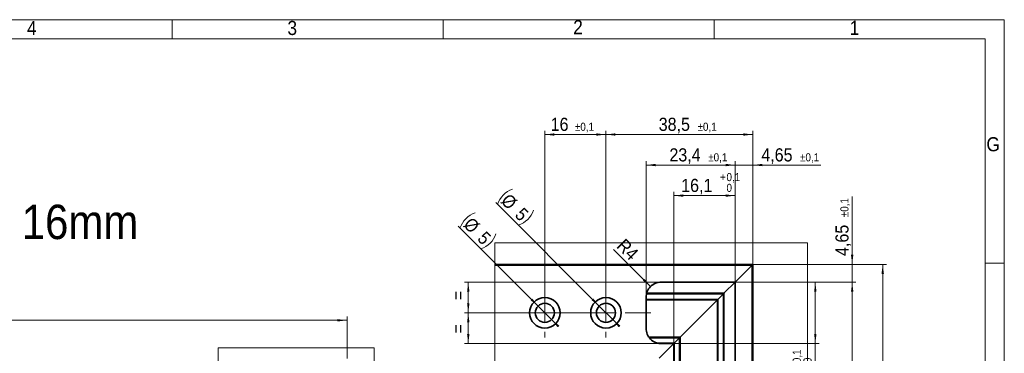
# Model space of a CAD drawing. Header units: millimetres. Extents: x 0 to 594, y 0 to 420.
# Tile 5 of 5: x 336 to 594, y 333 to 420. Entities that reach past the tile are written whole.
import ezdxf

# ---------------------------------------------------------------- set-up
doc = ezdxf.new("R2010")
doc.units = ezdxf.units.MM
doc.linetypes.add('SLD-Durchgehend', pattern=[0])
doc.linetypes.add('SLD-Punktstrich', pattern=[19.05, 15.24, -1.27, 1.27, -1.27])
doc.styles.add('SLDTEXTSTYLE1', font='GOTHIC.TTF', dxfattribs={"width": 0.913})
doc.dimstyles.new('SLDDIMSTYLE1', dxfattribs={"dimtxt": 3.439583, "dimasz": 2.5, "dimexe": 0, "dimexo": 0.0625, "dimgap": 0.859896, "dimtad": 1, "dimlfac": 2, "dimrnd": 1e-09, "dimzin": 12, "dimdsep": 46, "dimtxsty": 'SLDTEXTSTYLE1', "dimsah": 1, "dimcen": 0.09, "dimadec": 0, "dimazin": 3, "dimtfac": 1, "dimtofl": 0, "dimtmove": 0, "dimatfit": 3, "dimfxl": 1, "dimfrac": 2, "dimtolj": 1, "dimtzin": 12, "dimarcsym": 0})
doc.dimstyles.new('SLDDIMSTYLE13', dxfattribs={"dimtxt": 3.439583, "dimasz": 2.5, "dimexe": 0, "dimexo": 0.0625, "dimgap": 0.859896, "dimtad": 1, "dimdec": 1, "dimrnd": 1e-09, "dimzin": 12, "dimdsep": 46, "dimtxsty": 'SLDTEXTSTYLE1', "dimsah": 1, "dimcen": 0.09, "dimadec": 0, "dimazin": 3, "dimtol": 1, "dimtp": 0.1, "dimtm": 0.1, "dimtfac": 1, "dimtdec": 1, "dimtofl": 0, "dimtmove": 0, "dimatfit": 3, "dimfxl": 1, "dimfrac": 2, "dimtolj": 1, "dimarcsym": 0})
doc.dimstyles.new('SLDDIMSTYLE14', dxfattribs={"dimtxt": 3.439583, "dimasz": 2.5, "dimexe": 0, "dimexo": 0.0625, "dimgap": 0.859896, "dimtad": 1, "dimrnd": 1e-09, "dimzin": 12, "dimdsep": 46, "dimtxsty": 'SLDTEXTSTYLE1', "dimsah": 1, "dimcen": 0.09, "dimadec": 0, "dimazin": 3, "dimtol": 1, "dimtp": 0.1, "dimtm": 0.1, "dimtfac": 1, "dimtdec": 1, "dimtofl": 0, "dimtmove": 0, "dimatfit": 3, "dimfxl": 1, "dimfrac": 2, "dimtolj": 1, "dimarcsym": 0})
doc.dimstyles.new('SLDDIMSTYLE15', dxfattribs={"dimtxt": 3.439583, "dimasz": 2.5, "dimexe": 0, "dimexo": 0.0625, "dimgap": 0.859896, "dimtad": 1, "dimrnd": 1e-09, "dimzin": 12, "dimdsep": 46, "dimtxsty": 'SLDTEXTSTYLE1', "dimsah": 1, "dimcen": 0.09, "dimadec": 0, "dimazin": 3, "dimtfac": 1, "dimtofl": 0, "dimtmove": 0, "dimatfit": 3, "dimfxl": 1, "dimfrac": 2, "dimtolj": 1, "dimtzin": 12, "dimarcsym": 0})
doc.dimstyles.new('SLDDIMSTYLE16', dxfattribs={"dimtxt": 3.439583, "dimasz": 2.5, "dimexe": 0, "dimexo": 0.0625, "dimgap": 0.859896, "dimtad": 1, "dimrnd": 1e-09, "dimzin": 12, "dimdsep": 46, "dimtxsty": 'SLDTEXTSTYLE1', "dimsah": 1, "dimcen": 0.09, "dimadec": 0, "dimazin": 3, "dimtol": 1, "dimtp": 0.1, "dimtm": 0.1, "dimtfac": 1, "dimtdec": 1, "dimtmove": 0, "dimatfit": 0, "dimfxl": 1, "dimfrac": 2, "dimtolj": 1, "dimarcsym": 0})
doc.dimstyles.new('SLDDIMSTYLE17', dxfattribs={"dimtxt": 3.439583, "dimasz": 2.5, "dimexe": 0, "dimexo": 0.0625, "dimgap": 0.859896, "dimtad": 1, "dimdec": 1, "dimrnd": 1e-09, "dimzin": 12, "dimdsep": 46, "dimtxsty": 'SLDTEXTSTYLE1', "dimsah": 1, "dimcen": 0.09, "dimadec": 0, "dimazin": 3, "dimtol": 1, "dimtp": 0.1, "dimtfac": 1, "dimtdec": 1, "dimtofl": 0, "dimtmove": 0, "dimatfit": 3, "dimfxl": 1, "dimfrac": 2, "dimtolj": 1, "dimarcsym": 0})
doc.dimstyles.new('SLDDIMSTYLE18', dxfattribs={"dimtxt": 3.439583, "dimasz": 2.5, "dimexe": 0, "dimexo": 0.0625, "dimgap": 0.859896, "dimtad": 1, "dimrnd": 1e-09, "dimzin": 12, "dimdsep": 46, "dimtxsty": 'SLDTEXTSTYLE1', "dimsah": 1, "dimcen": 0, "dimadec": 0, "dimazin": 3, "dimtfac": 1, "dimtofl": 0, "dimtmove": 0, "dimatfit": 3, "dimfxl": 1, "dimfrac": 2, "dimtolj": 1, "dimtzin": 12, "dimarcsym": 0})
doc.dimstyles.new('SLDDIMSTYLE19', dxfattribs={"dimtxt": 3.439583, "dimasz": 2.5, "dimexe": 0, "dimexo": 0.0625, "dimgap": 0.859896, "dimtad": 1, "dimrnd": 1e-09, "dimzin": 12, "dimdsep": 46, "dimtxsty": 'SLDTEXTSTYLE1', "dimsah": 1, "dimcen": 0, "dimadec": 0, "dimazin": 3, "dimtfac": 1, "dimtmove": 0, "dimatfit": 3, "dimfxl": 1, "dimfrac": 2, "dimtolj": 1, "dimtzin": 12, "dimarcsym": 0})
doc.dimstyles.new('SLDDIMSTYLE20', dxfattribs={"dimtxt": 3.439583, "dimasz": 2.5, "dimexe": 0, "dimexo": 0.0625, "dimgap": 0.859896, "dimtad": 1, "dimdec": 0, "dimrnd": 1e-09, "dimzin": 12, "dimdsep": 46, "dimtxsty": 'SLDTEXTSTYLE1', "dimsah": 1, "dimcen": 0.09, "dimadec": 0, "dimazin": 3, "dimtol": 1, "dimtp": 0.1, "dimtm": 0.1, "dimtfac": 1, "dimtdec": 1, "dimtofl": 0, "dimtmove": 0, "dimatfit": 3, "dimfxl": 1, "dimfrac": 2, "dimtolj": 1, "dimarcsym": 0})

# ---------------------------------------------------------------- blocks, each defined once
blk = doc.blocks.new('_D_6')
at = {"color": 150, "linetype": 'SLD-Durchgehend', "lineweight": 0}
for p, q in [((123.83, 331.27), (123.83, 342.27)), ((123.83, 341.27), (421.83, 341.27)), ((421.83, 331.27), (421.83, 342.27))]:
    blk.add_line(p, q, dxfattribs=at)
at = {"color": 150, "linetype": 'SLD-Durchgehend', "lineweight": 18}
for points in [[(123.83, 341.27), (126.33, 340.96), (126.33, 341.58)], [(421.83, 341.27), (419.33, 341.58), (419.33, 340.96)]]:
    blk.add_solid(points, dxfattribs=at)
at = {"color": 150, "linetype": 'SLD-Durchgehend', "lineweight": 18, "insert": (257.87, 345.66), "char_height": 3.44, "attachment_point": 1, "style": 'SLDTEXTSTYLE1'}
blk.add_mtext('FB', dxfattribs=at)
blk = doc.blocks.new('_D_20')
at = {"color": 150, "linetype": 'SLD-Durchgehend', "lineweight": 0}
for p, q in [((489.65, 343.23), (489.65, 390.93)), ((528.15, 389.93), (489.65, 389.93)), ((528.15, 355.93), (528.15, 390.93))]:
    blk.add_line(p, q, dxfattribs=at)
at = {"color": 150, "linetype": 'SLD-Durchgehend', "lineweight": 18}
for points in [[(489.65, 389.93), (492.15, 389.62), (492.15, 390.24)], [(528.15, 389.93), (525.65, 390.24), (525.65, 389.62)]]:
    blk.add_solid(points, dxfattribs=at)
at = {"color": 150, "linetype": 'SLD-Durchgehend', "lineweight": 18, "attachment_point": 1, "style": 'SLDTEXTSTYLE1'}
for s, insert, char_height in [('38,5', (503.48, 394.32), 3.44), ('±0,1', (513.64, 393.02), 2.117)]:
    blk.add_mtext(s, dxfattribs=dict(at, insert=insert, char_height=char_height))
blk = doc.blocks.new('_D_21')
at = {"color": 150, "linetype": 'SLD-Durchgehend', "lineweight": 0}
for p, q in [((473.65, 343.23), (473.65, 390.93)), ((489.65, 389.93), (473.65, 389.93)), ((489.65, 343.23), (489.65, 390.93))]:
    blk.add_line(p, q, dxfattribs=at)
at = {"color": 150, "linetype": 'SLD-Durchgehend', "lineweight": 18}
for points in [[(473.65, 389.93), (476.15, 389.62), (476.15, 390.24)], [(489.65, 389.93), (487.15, 390.24), (487.15, 389.62)]]:
    blk.add_solid(points, dxfattribs=at)
at = {"color": 150, "linetype": 'SLD-Durchgehend', "lineweight": 18, "attachment_point": 1, "style": 'SLDTEXTSTYLE1'}
for s, insert, char_height in [('16', (475.17, 394.32), 3.44), ('±0,1', (481.52, 393.02), 2.117)]:
    blk.add_mtext(s, dxfattribs=dict(at, insert=insert, char_height=char_height))
blk = doc.blocks.new('_D_22')
at = {"color": 150, "linetype": 'SLD-Durchgehend', "lineweight": 0}
for p, q in [((504.15, 351.28), (452.59, 351.28)), ((453.59, 351.28), (453.59, 343.23)), ((489.65, 343.23), (452.59, 343.23))]:
    blk.add_line(p, q, dxfattribs=at)
at = {"color": 150, "linetype": 'SLD-Durchgehend', "lineweight": 18}
for points in [[(453.59, 351.28), (453.28, 348.78), (453.9, 348.78)], [(453.59, 343.23), (453.9, 345.73), (453.28, 345.73)]]:
    blk.add_solid(points, dxfattribs=at)
at = {"color": 150, "linetype": 'SLD-Durchgehend', "lineweight": 18, "insert": (449.19, 346.53), "char_height": 3.44, "attachment_point": 1, "rotation": 90, "style": 'SLDTEXTSTYLE1'}
blk.add_mtext('=', dxfattribs=at)
blk = doc.blocks.new('_D_23')
at = {"color": 150, "linetype": 'SLD-Durchgehend', "lineweight": 0}
for p, q in [((489.65, 343.23), (452.59, 343.23)), ((453.59, 335.18), (453.59, 343.23)), ((504.15, 335.18), (452.59, 335.18))]:
    blk.add_line(p, q, dxfattribs=at)
at = {"color": 150, "linetype": 'SLD-Durchgehend', "lineweight": 18}
for points in [[(453.59, 343.23), (453.28, 340.73), (453.9, 340.73)], [(453.59, 335.18), (453.9, 337.68), (453.28, 337.68)]]:
    blk.add_solid(points, dxfattribs=at)
at = {"color": 150, "linetype": 'SLD-Durchgehend', "lineweight": 18, "insert": (449.19, 337.84), "char_height": 3.44, "attachment_point": 1, "rotation": 90, "style": 'SLDTEXTSTYLE1'}
blk.add_mtext('=', dxfattribs=at)
blk = doc.blocks.new('_D_24')
at = {"color": 150, "linetype": 'SLD-Durchgehend', "lineweight": 0}
for p, q in [((554.15, 355.93), (554.15, 373.73)), ((528.15, 355.93), (555.15, 355.93)), ((554.15, 351.28), (554.15, 355.93)), ((523.5, 351.28), (555.15, 351.28)), ((554.15, 351.28), (554.15, 348.78))]:
    blk.add_line(p, q, dxfattribs=at)
at = {"color": 150, "linetype": 'SLD-Durchgehend', "lineweight": 18}
for points in [[(554.15, 355.93), (554.46, 358.43), (553.84, 358.43)], [(554.15, 351.28), (553.84, 348.78), (554.46, 348.78)]]:
    blk.add_solid(points, dxfattribs=at)
at = {"color": 150, "linetype": 'SLD-Durchgehend', "lineweight": 18, "attachment_point": 1, "rotation": 90, "style": 'SLDTEXTSTYLE1'}
for s, insert, char_height in [('±0,1', (551.06, 368.28), 2.117), ('4,65', (549.76, 358.12), 3.44)]:
    blk.add_mtext(s, dxfattribs=dict(at, insert=insert, char_height=char_height))
blk = doc.blocks.new('_D_25')
at = {"color": 150, "linetype": 'SLD-Durchgehend', "lineweight": 0}
for p, q in [((523.5, 351.28), (545.49, 351.28)), ((544.49, 351.28), (544.49, 335.18)), ((507.4, 335.18), (545.49, 335.18)), ((544.49, 335.18), (544.49, 318.19))]:
    blk.add_line(p, q, dxfattribs=at)
at = {"color": 150, "linetype": 'SLD-Durchgehend', "lineweight": 18}
for points in [[(544.49, 351.28), (544.18, 348.78), (544.8, 348.78)], [(544.49, 335.18), (544.8, 337.68), (544.18, 337.68)]]:
    blk.add_solid(points, dxfattribs=at)
at = {"color": 150, "linetype": 'SLD-Durchgehend', "lineweight": 18, "attachment_point": 1, "rotation": 90, "style": 'SLDTEXTSTYLE1'}
for s, insert, char_height in [('0,1', (538.57, 330.05), 2.117), ('0', (541.39, 330.05), 2.12), ('+', (538.57, 328.35), 2.12), ('16,1', (540.09, 318.19), 3.44)]:
    blk.add_mtext(s, dxfattribs=dict(at, insert=insert, char_height=char_height))
blk = doc.blocks.new('_D_26')
at = {"color": 150, "linetype": 'SLD-Durchgehend', "lineweight": 0}
blk.add_line((501.32, 350.1), (491.59, 359.84), dxfattribs=at)
at = {"color": 150, "linetype": 'SLD-Durchgehend', "lineweight": 18}
blk.add_solid([(501.32, 350.1), (499.78, 352.09), (499.34, 351.65)], dxfattribs=at)
at = {"color": 150, "linetype": 'SLD-Durchgehend', "lineweight": 18, "insert": (494.66, 362.92), "char_height": 3.44, "attachment_point": 1, "rotation": 315, "style": 'SLDTEXTSTYLE1'}
blk.add_mtext('R4', dxfattribs=at)
blk = doc.blocks.new('_D_27')
at = {"color": 150, "linetype": 'SLD-Durchgehend', "lineweight": 0}
for p, q in [((471.89, 344.99), (450.96, 365.92)), ((471.89, 344.99), (475.42, 341.46)), ((475.42, 341.46), (477.19, 339.69))]:
    blk.add_line(p, q, dxfattribs=at)
at = {"color": 150, "linetype": 'SLD-Durchgehend', "lineweight": 18}
for centre, start, end in [((457.36, 363.45), 108.4349, 161.5651), ((454.91, 365.9), 288.4349, 341.5651)]:
    blk.add_arc(centre, 6.26, start, end, dxfattribs=at)
for points in [[(471.89, 344.99), (470.34, 346.98), (469.9, 346.54)], [(475.42, 341.46), (476.97, 339.47), (477.41, 339.91)]]:
    blk.add_solid(points, dxfattribs=at)
at = {"color": 150, "linetype": 'SLD-Durchgehend', "lineweight": 18, "char_height": 3.44, "attachment_point": 1, "rotation": 315, "style": 'SLDTEXTSTYLE1'}
for s, insert in [('%%c', (454.52, 368.54)), ('5', (458.19, 364.87))]:
    blk.add_mtext(s, dxfattribs=dict(at, insert=insert))
blk = doc.blocks.new('_D_28')
at = {"color": 150, "linetype": 'SLD-Durchgehend', "lineweight": 0}
for p, q in [((487.89, 344.99), (460.77, 372.11)), ((487.89, 344.99), (491.42, 341.46)), ((491.42, 341.46), (493.19, 339.69))]:
    blk.add_line(p, q, dxfattribs=at)
at = {"color": 150, "linetype": 'SLD-Durchgehend', "lineweight": 18}
for centre, start, end in [((467.17, 369.65), 108.4349, 161.5651), ((464.72, 372.1), 288.4349, 341.5651)]:
    blk.add_arc(centre, 6.26, start, end, dxfattribs=at)
for points in [[(487.89, 344.99), (486.34, 346.98), (485.9, 346.54)], [(491.42, 341.46), (492.97, 339.47), (493.41, 339.91)]]:
    blk.add_solid(points, dxfattribs=at)
at = {"color": 150, "linetype": 'SLD-Durchgehend', "lineweight": 18, "char_height": 3.44, "attachment_point": 1, "rotation": 315, "style": 'SLDTEXTSTYLE1'}
for s, insert in [('%%c', (464.34, 374.74)), ('5', (468.01, 371.07))]:
    blk.add_mtext(s, dxfattribs=dict(at, insert=insert))
blk = doc.blocks.new('_D_29')
at = {"color": 150, "linetype": 'SLD-Durchgehend', "lineweight": 0}
for p, q in [((523.5, 381.93), (521, 381.93)), ((523.5, 351.28), (523.5, 382.93)), ((523.5, 381.93), (528.15, 381.93)), ((528.15, 355.93), (528.15, 382.93)), ((528.15, 381.93), (545.96, 381.93))]:
    blk.add_line(p, q, dxfattribs=at)
at = {"color": 150, "linetype": 'SLD-Durchgehend', "lineweight": 18}
for points in [[(523.5, 381.93), (521, 382.24), (521, 381.62)], [(528.15, 381.93), (530.65, 381.62), (530.65, 382.24)]]:
    blk.add_solid(points, dxfattribs=at)
at = {"color": 150, "linetype": 'SLD-Durchgehend', "lineweight": 18, "attachment_point": 1, "style": 'SLDTEXTSTYLE1'}
for s, insert, char_height in [('4,65', (530.35, 386.32), 3.44), ('±0,1', (540.5, 385.02), 2.117)]:
    blk.add_mtext(s, dxfattribs=dict(at, insert=insert, char_height=char_height))
blk = doc.blocks.new('_D_30')
at = {"color": 150, "linetype": 'SLD-Durchgehend', "lineweight": 0}
for p, q in [((500.15, 347.28), (500.15, 382.93)), ((523.5, 381.93), (500.15, 381.93)), ((523.5, 351.28), (523.5, 382.93))]:
    blk.add_line(p, q, dxfattribs=at)
at = {"color": 150, "linetype": 'SLD-Durchgehend', "lineweight": 18}
for points in [[(500.15, 381.93), (502.65, 381.62), (502.65, 382.24)], [(523.5, 381.93), (521, 382.24), (521, 381.62)]]:
    blk.add_solid(points, dxfattribs=at)
at = {"color": 150, "linetype": 'SLD-Durchgehend', "lineweight": 18, "attachment_point": 1, "style": 'SLDTEXTSTYLE1'}
for s, insert, char_height in [('23,4', (506.28, 386.32), 3.44), ('±0,1', (516.44, 385.02), 2.117)]:
    blk.add_mtext(s, dxfattribs=dict(at, insert=insert, char_height=char_height))
blk = doc.blocks.new('_D_31')
at = {"color": 150, "linetype": 'SLD-Durchgehend', "lineweight": 0}
for p, q in [((507.4, 335.18), (507.4, 374.93)), ((523.5, 351.28), (523.5, 374.93)), ((507.4, 373.93), (523.5, 373.93))]:
    blk.add_line(p, q, dxfattribs=at)
at = {"color": 150, "linetype": 'SLD-Durchgehend', "lineweight": 18}
for points in [[(507.4, 373.93), (509.9, 373.62), (509.9, 374.24)], [(523.5, 373.93), (521, 374.24), (521, 373.62)]]:
    blk.add_solid(points, dxfattribs=at)
at = {"color": 150, "linetype": 'SLD-Durchgehend', "lineweight": 18, "attachment_point": 1, "style": 'SLDTEXTSTYLE1'}
for s, insert, char_height in [('+', (519.52, 379.84), 2.12), ('0,1', (521.23, 379.84), 2.117), ('16,1', (509.36, 378.32), 3.44), ('0', (521.23, 377.02), 2.12)]:
    blk.add_mtext(s, dxfattribs=dict(at, insert=insert, char_height=char_height))
blk = doc.blocks.new('_D_32')
at = {"color": 150, "linetype": 'SLD-Durchgehend', "lineweight": 0}
for p, q in [((523.5, 351.28), (555.15, 351.28)), ((554.15, 351.28), (554.15, 237.38)), ((519.5, 237.38), (555.15, 237.38))]:
    blk.add_line(p, q, dxfattribs=at)
at = {"color": 150, "linetype": 'SLD-Durchgehend', "lineweight": 18}
for points in [[(554.15, 351.28), (553.84, 348.78), (554.46, 348.78)], [(554.15, 237.38), (554.46, 239.88), (553.84, 239.88)]]:
    blk.add_solid(points, dxfattribs=at)
at = {"color": 150, "linetype": 'SLD-Durchgehend', "lineweight": 18, "attachment_point": 1, "rotation": 90, "style": 'SLDTEXTSTYLE1'}
for s, insert, char_height in [('±0,1', (551.06, 295.9), 2.117), ('114', (549.76, 287), 3.44)]:
    blk.add_mtext(s, dxfattribs=dict(at, insert=insert, char_height=char_height))
blk = doc.blocks.new('_D_33')
at = {"color": 150, "linetype": 'SLD-Durchgehend', "lineweight": 0}
for p, q in [((528.15, 355.93), (563.15, 355.93)), ((562.15, 355.93), (562.15, 226.93)), ((515.45, 226.93), (563.15, 226.93))]:
    blk.add_line(p, q, dxfattribs=at)
at = {"color": 150, "linetype": 'SLD-Durchgehend', "lineweight": 18}
for points in [[(562.15, 355.93), (561.84, 353.43), (562.46, 353.43)], [(562.15, 226.93), (562.46, 229.43), (561.84, 229.43)]]:
    blk.add_solid(points, dxfattribs=at)
at = {"color": 150, "linetype": 'SLD-Durchgehend', "lineweight": 18, "attachment_point": 1, "rotation": 90, "style": 'SLDTEXTSTYLE1'}
for s, insert, char_height in [('±0,1', (559.06, 295.9), 2.117), ('129', (557.76, 287), 3.44)]:
    blk.add_mtext(s, dxfattribs=dict(at, insert=insert, char_height=char_height))
blk = doc.blocks.new('SW_CENTERMARKSYMBOL_42')
at = {"color": 0, "linetype": 'SLD-Durchgehend', "lineweight": 18}
for p, q in [((0, 5), (0, 6.5)), ((16, 5), (16, 6.5)), ((-5, 0), (-6.5, 0)), ((0, 0), (-2.5, 0)), ((0, 0), (0, 2.5)), ((0, 0), (0, -2.5)), ((0, 0), (2.5, 0)), ((16, 0), (13.5, 0)), ((16, 0), (16, 2.5)), ((16, 0), (16, -2.5)), ((16, 0), (18.5, 0)), ((21, 0), (27.76, 0)), ((0, -5), (0, -6.5)), ((16, -5), (16, -6.5))]:
    blk.add_line(p, q, dxfattribs=at)
at = {"color": 0, "linetype": 'SLD-Punktstrich', "lineweight": 18}
blk.add_line((5, 0), (11, 0), dxfattribs=at)

msp = doc.modelspace()

# ---------------------------------------------------------------- linework, layer by layer
at = {"color": 7, "linetype": 'SLD-Durchgehend', "lineweight": 18}
for p, q in [((0.00002, 419.99993), (594.00002, 419.99993)), ((376.00002, 419.99993), (376.00002, 414.99993)), ((447.00002, 419.99993), (447.00002, 414.99993)), ((518.00002, 419.99993), (518.00002, 414.99993)), ((594.00002, 419.99993), (594.00002, -0.00007)), ((589.00002, 414.99993), (20.00002, 414.99993)), ((589.00002, 4.99993), (589.00002, 414.99993)), ((589.00002, 356.19993), (594.00002, 356.19993)), ((527.85301, 355.6263), (460.58826, 355.6263)), ((527.85301, 355.6263), (527.85301, 205.44157)), ((500.32189, 348.42629), (520.653, 348.42629)), ((520.653, 237.54517), (520.653, 348.42629)), ((518.75302, 346.52629), (500.15303, 346.52629)), ((518.75302, 346.52629), (518.75302, 237.37629)), ((500.84584, 336.92629), (509.15303, 336.92629)), ((509.15303, 238.0691), (509.15303, 336.92629)), ((388.04278, 334.06713), (428.966, 334.06713)), ((388.04278, 334.06713), (388.04278, 256.02397)), ((428.966, 334.06713), (428.966, 256.02397))]:
    msp.add_line(p, q, dxfattribs=at)
at = {"color": 7, "linetype": 'SLD-Durchgehend', "lineweight": 35}
for p, q in [((460.58826, 355.92629), (528.15303, 355.92629)), ((528.15303, 205.44157), (528.15303, 355.92629)), ((523.50303, 351.27629), (527.85301, 355.6263)), ((523.50303, 351.27629), (504.15301, 351.27629)), ((523.50303, 351.27629), (520.653, 348.42629)), ((523.50303, 351.27629), (523.50303, 241.37629)), ((520.42624, 348.1995), (500.261, 348.1995)), ((500.26747, 348.22629), (520.45303, 348.22629)), ((518.97981, 346.75309), (520.42624, 348.1995)), ((520.42624, 348.1995), (520.42624, 237.48429)), ((520.45303, 237.49074), (520.45303, 348.22629)), ((500.15303, 347.2763), (500.15303, 339.17629)), ((500.15303, 346.75309), (518.97981, 346.75309)), ((518.95302, 346.72629), (500.15303, 346.72629)), ((518.75302, 346.52629), (509.15303, 336.92629)), ((518.95302, 346.72629), (518.95302, 237.37629)), ((518.97981, 237.37629), (518.97981, 346.75309)), ((500.99113, 336.72629), (508.95303, 336.72629)), ((508.92624, 336.6995), (501.01208, 336.6995)), ((507.47981, 335.25308), (508.92624, 336.6995)), ((508.92624, 336.6995), (508.92624, 238.23535)), ((508.95303, 238.21441), (508.95303, 336.72629)), ((503.37299, 335.25308), (507.47981, 335.25308)), ((507.45302, 335.22629), (503.52254, 335.22629)), ((503.55303, 331.32629), (507.40301, 335.1763)), ((504.15301, 335.1763), (507.40301, 335.1763)), ((507.40301, 241.37629), (507.40301, 335.1763)), ((507.45302, 335.22629), (507.45302, 240.74582)), ((507.47981, 240.59625), (507.47981, 335.25308))]:
    msp.add_line(p, q, dxfattribs=at)
at = {"color": 7, "linetype": 'SLD-Durchgehend', "lineweight": 18, "flags": 128}
msp.add_lwpolyline([(542.43469, 361.52789), (460.58826, 361.52789), (460.58826, 355.92629), (460.58826, 355.6263), (460.58826, 331.32629), (460.58826, 331.0263), (460.58826, 330.82629), (460.58826, 325.52629), (460.58826, 325.22629), (460.58826, 205.44157), (497.45303, 205.44157), (497.75302, 205.44157), (503.053, 205.44157), (503.25301, 205.44157), (503.55303, 205.44157), (527.85301, 205.44157), (528.15303, 205.44157), (542.43469, 205.44157), (542.43469, 361.52789)], dxfattribs=at)
at = {"color": 7, "linetype": 'SLD-Durchgehend', "lineweight": 35, "flags": 128}
for points in [[(528.15303, 355.92629), (528.14725, 355.92053), (528.13017, 355.90346), (528.10245, 355.87574), (528.06514, 355.83843), (528.01969, 355.79296), (527.96784, 355.74109), (527.91154, 355.68481), (527.85301, 355.6263)], [(528.15303, 355.92629), (528.14847, 355.92174), (528.13494, 355.9082), (528.11282, 355.8861), (528.08284, 355.8561), (528.04586, 355.81913), (528.00303, 355.77629), (527.95562, 355.7289), (527.9051, 355.67839), (527.85301, 355.6263)], [(520.45303, 348.22629), (520.44999, 348.22325), (520.44096, 348.21423), (520.42624, 348.1995)], [(520.45303, 348.22629), (520.44999, 348.22325), (520.44096, 348.21423), (520.42624, 348.1995)], [(520.45303, 348.22629), (520.45607, 348.22933), (520.46507, 348.23836), (520.47982, 348.25308), (520.49982, 348.27308), (520.52447, 348.29774), (520.55302, 348.32629), (520.58461, 348.35788), (520.61828, 348.39156), (520.653, 348.42629)], [(520.45303, 348.22629), (520.45607, 348.22933), (520.46507, 348.23836), (520.47982, 348.25308), (520.49982, 348.27308), (520.52447, 348.29774), (520.55302, 348.32629), (520.58461, 348.35788), (520.61828, 348.39156), (520.653, 348.42629)], [(518.75302, 346.52629), (518.79203, 346.56532), (518.82955, 346.60282), (518.86412, 346.63741), (518.89443, 346.66772), (518.91931, 346.69259), (518.93779, 346.71106), (518.94918, 346.72245), (518.95302, 346.72629)], [(518.75302, 346.52629), (518.79203, 346.56532), (518.82955, 346.60282), (518.86412, 346.63741), (518.89443, 346.66772), (518.91931, 346.69259), (518.93779, 346.71106), (518.94918, 346.72245), (518.95302, 346.72629)], [(518.97981, 346.75309), (518.96509, 346.73835), (518.95606, 346.72933), (518.95302, 346.72629)], [(518.97981, 346.75309), (518.96509, 346.73835), (518.95606, 346.72933), (518.95302, 346.72629)], [(508.95303, 336.72629), (508.94999, 336.72325), (508.94096, 336.71423), (508.92624, 336.6995)], [(508.95303, 336.72629), (508.94999, 336.72325), (508.94096, 336.71423), (508.92624, 336.6995)], [(508.95303, 336.72629), (508.95687, 336.73013), (508.96823, 336.74152), (508.98674, 336.75999), (509.01159, 336.78486), (509.0419, 336.81517), (509.07647, 336.84976), (509.11399, 336.88728), (509.15303, 336.92629)], [(508.95303, 336.72629), (508.95687, 336.73013), (508.96823, 336.74152), (508.98674, 336.75999), (509.01159, 336.78486), (509.0419, 336.81517), (509.07647, 336.84976), (509.11399, 336.88728), (509.15303, 336.92629)], [(507.40301, 335.1763), (507.41931, 335.19259), (507.43779, 335.21106), (507.44918, 335.22245), (507.45302, 335.22629)], [(507.40301, 335.1763), (507.41931, 335.19259), (507.43779, 335.21106), (507.44918, 335.22245), (507.45302, 335.22629)], [(507.47981, 335.25308), (507.46509, 335.23835), (507.45606, 335.22933), (507.45302, 335.22629)], [(507.47981, 335.25308), (507.46509, 335.23835), (507.45606, 335.22933), (507.45302, 335.22629)]]:
    msp.add_lwpolyline(points, dxfattribs=at)
at = {"color": 7, "linetype": 'SLD-Durchgehend', "lineweight": 35}
for centre, radius in [((473.65302, 343.2263), 4), ((473.65303, 343.22629), 2.5), ((489.65302, 343.22629), 4), ((489.65303, 343.22629), 2.5)]:
    msp.add_circle(centre, radius, dxfattribs=at)
for centre, radius, start, end in [((504.15301, 347.27631), 3.99998, 90.0000012, 180.0002122), ((504.15298, 339.17625), 3.99995, 179.9994234, 270.0003631)]:
    msp.add_arc(centre, radius, start, end, dxfattribs=at)

# ---------------------------------------------------------------- block references
at = {"color": 150, "linetype": 'Continuous', "lineweight": 0}
msp.add_blockref('SW_CENTERMARKSYMBOL_42', (473.65301, 343.22629), dxfattribs=at)

# ---------------------------------------------------------------- texts
at = {"color": 7, "linetype": 'Continuous', "lineweight": 0, "char_height": 3.70417, "attachment_point": 1, "style": 'SLDTEXTSTYLE1'}
for s, insert in [('4', (338.01488, 419.67875)), ('3', (406.22241, 419.69204)), ('2', (481.07338, 419.88264)), ('1', (553.49778, 419.70951)), ('G', (589.32099, 389.23383))]:
    msp.add_mtext(s, dxfattribs=dict(at, insert=insert))
at = {"color": 150, "linetype": 'Continuous', "lineweight": 0, "insert": (172.95337, 371.54054), "char_height": 9, "attachment_point": 1, "style": 'SLDTEXTSTYLE1'}
msp.add_mtext('Steckrahmen Fräsbild für Korpus 16mm', dxfattribs=at)

# ---------------------------------------------------------------- dimensions: what is measured, and where the dimension line sits
at = {"color": 150, "linetype": 'SLD-Durchgehend', "lineweight": 18}
for base, p1, p2, dimstyle, picture, middle in [((473.65302, 389.92629), (489.65302, 343.22629), (473.65302, 343.22629), 'SLDDIMSTYLE14', '_D_21', (481.07479, 389.92629)), ((489.65302, 389.92629), (528.15302, 355.92629), (489.65302, 343.22629), 'SLDDIMSTYLE13', '_D_20', (511.29235, 389.92629)), ((500.1530193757, 381.92629239), (523.5030193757, 351.27629239), (500.1530193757, 347.27629239), 'SLDDIMSTYLE13', '_D_30', (514.0917750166, 381.92629239)), ((528.15302, 381.92629), (523.50302, 351.27629), (528.15302, 355.92629), 'SLDDIMSTYLE16', '_D_29', (538.15302, 381.92629)), ((523.50302, 373.92629), (507.40302, 335.17629), (523.50302, 351.27629), 'SLDDIMSTYLE17', '_D_31', (517.2511, 373.92629)), ((421.82516, 341.26633), (123.82516, 331.26633), (421.82516, 331.26633), 'SLDDIMSTYLE1', '_D_6', (260.29557, 341.26633))]:
    dim = msp.add_linear_dim(base=base, p1=p1, p2=p2, dimstyle=dimstyle, dxfattribs=at)
    dim.commit()
    dim.dimension.update_dxf_attribs({"geometry": picture, "text_midpoint": middle, "dimtype": 160})
for p1, p2, picture, middle in [((487.88525, 344.99406), (491.42079, 341.45853), '_D_28', (463.87633, 369.003)), ((471.88525, 344.99406), (475.42079, 341.45853), '_D_27', (454.03987, 362.83946))]:
    dim = msp.add_diameter_dim_2p(p1=p1, p2=p2, text='(<>)', dimstyle='SLDDIMSTYLE19', dxfattribs=at)
    dim.commit()
    dim.dimension.update_dxf_attribs({"geometry": picture, "text_midpoint": middle, "dimtype": 163})
for base, p1, p2, dimstyle, picture, middle in [((554.15302, 355.92629), (523.50302, 351.27629), (528.15303, 355.92629), 'SLDDIMSTYLE16', '_D_24', (554.15302, 365.92629)), ((562.15302, 226.92629), (528.15303, 355.92629), (515.45302, 226.92629), 'SLDDIMSTYLE14', '_D_33', (562.15302, 294.1781)), ((453.58528, 343.22629), (504.15302, 351.27629), (489.65302, 343.22629), 'SLDDIMSTYLE15', '_D_22', (453.58528, 347.92212)), ((544.48664, 335.17629), (523.50302, 351.27629), (507.40302, 335.17629), 'SLDDIMSTYLE17', '_D_25', (544.48664, 326.07433)), ((554.15302, 237.37629), (523.50302, 351.27629), (519.50302, 237.37629), 'SLDDIMSTYLE20', '_D_32', (554.15302, 294.1781)), ((453.58528, 343.22629), (504.15302, 335.17629), (489.65302, 343.22629), 'SLDDIMSTYLE15', '_D_23', (453.58528, 339.22451))]:
    dim = msp.add_linear_dim(base=base, p1=p1, p2=p2, angle=90, dimstyle=dimstyle, dxfattribs=at)
    dim.commit()
    dim.dimension.update_dxf_attribs({"geometry": picture, "text_midpoint": middle, "dimtype": 160})
dim = msp.add_radius_dim(center=(504.15302, 347.27629), mpoint=(501.32459, 350.10472), dimstyle='SLDDIMSTYLE18', dxfattribs=at)
dim.commit()
dim.dimension.update_dxf_attribs({"geometry": '_D_26', "text_midpoint": (493.30179, 358.12754), "dimtype": 164})

doc.saveas('drawing.dxf')
